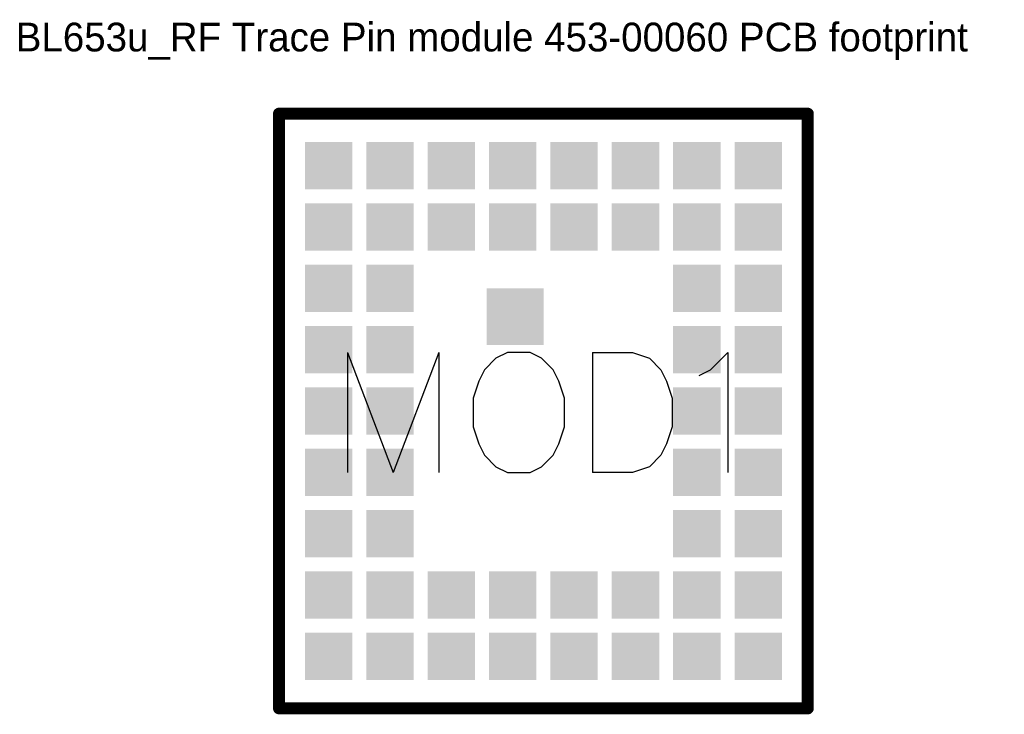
# Model space of a CAD drawing. Header units: millimetres. Extents: x 56.4 to 66.9, y 97.6 to 105.
import ezdxf

# ---------------------------------------------------------------- set-up
doc = ezdxf.new("R2010")
doc.units = ezdxf.units.MM
for name, color, linetype in [('Mechanical1', 6, 'Continuous'), ('Mechanical13', 56, 'Continuous'), ('TopLayer', 1, 'Continuous'), ('TopOverlay', 2, 'Continuous'), ('TopPaste', 8, 'Continuous'), ('TopSolder', 216, 'Continuous')]:
    doc.layers.add(name, color=color, linetype=linetype)

# ---------------------------------------------------------------- blocks, each defined once
blk = doc.blocks.new('LAIRD__BL653U_ST_MODULE_1')
at = {"layer": 'Mechanical13'}
for p, q in [((-2.075, 0.62), (-2.075, -0.65)), ((-2.075, 0.62), (-1.591, -0.65)), ((-1.108, 0.62), (-1.591, -0.65)), ((-1.108, 0.62), (-1.108, -0.65)), ((-0.503, 0.559), (-0.624, 0.438)), ((-0.382, 0.62), (-0.503, 0.559)), ((-0.14, 0.62), (-0.382, 0.62)), ((-0.019, 0.559), (-0.14, 0.62)), ((0.102, 0.438), (-0.019, 0.559)), ((0.519, 0.62), (0.519, -0.65)), ((0.519, 0.62), (0.942, 0.62)), ((0.942, 0.62), (1.124, 0.559)), ((1.124, 0.559), (1.244, 0.438)), ((1.77, 0.438), (1.952, 0.62)), ((1.952, 0.62), (1.952, -0.65)), ((-0.624, 0.438), (-0.684, 0.317)), ((0.162, 0.317), (0.102, 0.438)), ((1.244, 0.438), (1.305, 0.317)), ((1.65, 0.378), (1.77, 0.438)), ((-0.684, 0.317), (-0.745, 0.136)), ((0.223, 0.136), (0.162, 0.317)), ((1.305, 0.317), (1.365, 0.136)), ((-0.745, 0.136), (-0.745, -0.166)), ((0.223, -0.166), (0.223, 0.136)), ((1.365, 0.136), (1.365, -0.166)), ((-0.745, -0.166), (-0.684, -0.348)), ((0.162, -0.348), (0.223, -0.166)), ((1.365, -0.166), (1.305, -0.348)), ((-0.684, -0.348), (-0.624, -0.469)), ((0.102, -0.469), (0.162, -0.348)), ((1.305, -0.348), (1.244, -0.469)), ((-0.624, -0.469), (-0.503, -0.59)), ((-0.019, -0.59), (0.102, -0.469)), ((1.244, -0.469), (1.124, -0.59)), ((-0.503, -0.59), (-0.382, -0.65)), ((-0.14, -0.65), (-0.019, -0.59)), ((1.124, -0.59), (0.942, -0.65)), ((-0.382, -0.65), (-0.14, -0.65)), ((0.942, -0.65), (0.519, -0.65))]:
    blk.add_line(p, q, dxfattribs=at)
at = {"layer": 'Mechanical13', "const_width": 0.025}
for points in [[(-2.8, -3.15), (-2.8, 3.15)], [(-2.8, 3.15), (2.8, 3.15)], [(2.8, -3.15), (2.8, 3.15)], [(-2.8, -3.15), (2.8, -3.15)]]:
    blk.add_lwpolyline(points, dxfattribs=at)
at = {"layer": 'Mechanical13', "const_width": 0.0125}
for points in [[(-2.806, 3.15, 1), (-2.794, 3.15, 1)], [(-2.806, 3.15, 1), (-2.794, 3.15, 1)], [(2.794, 3.15, 1), (2.806, 3.15, 1)], [(2.794, 3.15, 1), (2.806, 3.15, 1)], [(-2.806, -3.15, 1), (-2.794, -3.15, 1)], [(-2.806, -3.15, 1), (-2.794, -3.15, 1)], [(2.794, -3.15, 1), (2.806, -3.15, 1)], [(2.794, -3.15, 1), (2.806, -3.15, 1)]]:
    blk.add_lwpolyline(points, format="xyb", close=True, dxfattribs=at)
at = {"layer": 'TopLayer'}
for points in [[(-2.475, 2.4), (-2.075, 2.4), (-2.475, 2.8), (-2.075, 2.8)], [(-1.825, 2.4), (-1.425, 2.4), (-1.825, 2.8), (-1.425, 2.8)], [(-1.175, 2.4), (-0.775, 2.4), (-1.175, 2.8), (-0.775, 2.8)], [(-0.525, 2.4), (-0.125, 2.4), (-0.525, 2.8), (-0.125, 2.8)], [(0.125, 2.4), (0.525, 2.4), (0.125, 2.8), (0.525, 2.8)], [(0.775, 2.4), (1.175, 2.4), (0.775, 2.8), (1.175, 2.8)], [(1.425, 2.4), (1.825, 2.4), (1.425, 2.8), (1.825, 2.8)], [(2.075, 2.4), (2.475, 2.4), (2.075, 2.8), (2.475, 2.8)], [(-2.475, 1.75), (-2.075, 1.75), (-2.475, 2.15), (-2.075, 2.15)], [(-1.825, 1.75), (-1.425, 1.75), (-1.825, 2.15), (-1.425, 2.15)], [(-1.175, 1.75), (-0.775, 1.75), (-1.175, 2.15), (-0.775, 2.15)], [(-0.525, 1.75), (-0.125, 1.75), (-0.525, 2.15), (-0.125, 2.15)], [(0.125, 1.75), (0.525, 1.75), (0.125, 2.15), (0.525, 2.15)], [(0.775, 1.75), (1.175, 1.75), (0.775, 2.15), (1.175, 2.15)], [(1.425, 1.75), (1.825, 1.75), (1.425, 2.15), (1.825, 2.15)], [(2.075, 1.75), (2.475, 1.75), (2.075, 2.15), (2.475, 2.15)], [(-2.475, 1.1), (-2.075, 1.1), (-2.475, 1.5), (-2.075, 1.5)], [(-1.825, 1.1), (-1.425, 1.1), (-1.825, 1.5), (-1.425, 1.5)], [(1.425, 1.1), (1.825, 1.1), (1.425, 1.5), (1.825, 1.5)], [(2.075, 1.1), (2.475, 1.1), (2.075, 1.5), (2.475, 1.5)], [(-0.05, 0.75), (-0.05, 1.25), (-0.55, 0.75), (-0.55, 1.25)], [(-2.475, 0.45), (-2.075, 0.45), (-2.475, 0.85), (-2.075, 0.85)], [(-1.825, 0.45), (-1.425, 0.45), (-1.825, 0.85), (-1.425, 0.85)], [(1.425, 0.45), (1.825, 0.45), (1.425, 0.85), (1.825, 0.85)], [(2.075, 0.45), (2.475, 0.45), (2.075, 0.85), (2.475, 0.85)], [(-2.475, -0.2), (-2.075, -0.2), (-2.475, 0.2), (-2.075, 0.2)], [(-1.825, -0.2), (-1.425, -0.2), (-1.825, 0.2), (-1.425, 0.2)], [(1.425, -0.2), (1.825, -0.2), (1.425, 0.2), (1.825, 0.2)], [(2.075, -0.2), (2.475, -0.2), (2.075, 0.2), (2.475, 0.2)], [(-2.475, -0.85), (-2.075, -0.85), (-2.475, -0.45), (-2.075, -0.45)], [(-1.825, -0.85), (-1.425, -0.85), (-1.825, -0.45), (-1.425, -0.45)], [(1.425, -0.85), (1.825, -0.85), (1.425, -0.45), (1.825, -0.45)], [(2.075, -0.85), (2.475, -0.85), (2.075, -0.45), (2.475, -0.45)], [(-2.475, -1.5), (-2.075, -1.5), (-2.475, -1.1), (-2.075, -1.1)], [(-1.825, -1.5), (-1.425, -1.5), (-1.825, -1.1), (-1.425, -1.1)], [(1.425, -1.5), (1.825, -1.5), (1.425, -1.1), (1.825, -1.1)], [(2.075, -1.5), (2.475, -1.5), (2.075, -1.1), (2.475, -1.1)], [(-2.475, -2.15), (-2.075, -2.15), (-2.475, -1.75), (-2.075, -1.75)], [(-1.825, -2.15), (-1.425, -2.15), (-1.825, -1.75), (-1.425, -1.75)], [(-1.175, -2.15), (-0.775, -2.15), (-1.175, -1.75), (-0.775, -1.75)], [(-0.525, -2.15), (-0.125, -2.15), (-0.525, -1.75), (-0.125, -1.75)], [(0.125, -2.15), (0.525, -2.15), (0.125, -1.75), (0.525, -1.75)], [(0.775, -2.15), (1.175, -2.15), (0.775, -1.75), (1.175, -1.75)], [(1.425, -2.15), (1.825, -2.15), (1.425, -1.75), (1.825, -1.75)], [(2.075, -2.15), (2.475, -2.15), (2.075, -1.75), (2.475, -1.75)], [(-2.475, -2.8), (-2.075, -2.8), (-2.475, -2.4), (-2.075, -2.4)], [(-1.825, -2.8), (-1.425, -2.8), (-1.825, -2.4), (-1.425, -2.4)], [(-1.175, -2.8), (-0.775, -2.8), (-1.175, -2.4), (-0.775, -2.4)], [(-0.525, -2.8), (-0.125, -2.8), (-0.525, -2.4), (-0.125, -2.4)], [(0.125, -2.8), (0.525, -2.8), (0.125, -2.4), (0.525, -2.4)], [(0.775, -2.8), (1.175, -2.8), (0.775, -2.4), (1.175, -2.4)], [(1.425, -2.8), (1.825, -2.8), (1.425, -2.4), (1.825, -2.4)], [(2.075, -2.8), (2.475, -2.8), (2.075, -2.4), (2.475, -2.4)]]:
    blk.add_solid(points, dxfattribs=at)
at = {"layer": 'TopOverlay', "const_width": 0.127}
for points in [[(-2.8, 3.15), (2.8, 3.15)], [(-2.8, -3.15), (-2.8, 3.15)], [(2.8, -3.15), (2.8, 3.15)], [(-2.8, -3.15), (2.8, -3.15)]]:
    blk.add_lwpolyline(points, dxfattribs=at)
at = {"layer": 'TopOverlay', "const_width": 0.0635}
for points in [[(-2.832, 3.15, 1), (-2.768, 3.15, 1)], [(-2.832, 3.15, 1), (-2.768, 3.15, 1)], [(2.768, 3.15, 1), (2.832, 3.15, 1)], [(2.768, 3.15, 1), (2.832, 3.15, 1)], [(-2.832, -3.15, 1), (-2.768, -3.15, 1)], [(-2.832, -3.15, 1), (-2.768, -3.15, 1)], [(2.768, -3.15, 1), (2.832, -3.15, 1)], [(2.768, -3.15, 1), (2.832, -3.15, 1)]]:
    blk.add_lwpolyline(points, format="xyb", close=True, dxfattribs=at)
at = {"layer": 'TopPaste'}
for points in [[(-2.475, 2.4), (-2.075, 2.4), (-2.475, 2.8), (-2.075, 2.8)], [(-1.825, 2.4), (-1.425, 2.4), (-1.825, 2.8), (-1.425, 2.8)], [(-1.175, 2.4), (-0.775, 2.4), (-1.175, 2.8), (-0.775, 2.8)], [(-0.525, 2.4), (-0.125, 2.4), (-0.525, 2.8), (-0.125, 2.8)], [(0.125, 2.4), (0.525, 2.4), (0.125, 2.8), (0.525, 2.8)], [(0.775, 2.4), (1.175, 2.4), (0.775, 2.8), (1.175, 2.8)], [(1.425, 2.4), (1.825, 2.4), (1.425, 2.8), (1.825, 2.8)], [(2.075, 2.4), (2.475, 2.4), (2.075, 2.8), (2.475, 2.8)], [(-2.475, 1.75), (-2.075, 1.75), (-2.475, 2.15), (-2.075, 2.15)], [(-1.825, 1.75), (-1.425, 1.75), (-1.825, 2.15), (-1.425, 2.15)], [(-1.175, 1.75), (-0.775, 1.75), (-1.175, 2.15), (-0.775, 2.15)], [(-0.525, 1.75), (-0.125, 1.75), (-0.525, 2.15), (-0.125, 2.15)], [(0.125, 1.75), (0.525, 1.75), (0.125, 2.15), (0.525, 2.15)], [(0.775, 1.75), (1.175, 1.75), (0.775, 2.15), (1.175, 2.15)], [(1.425, 1.75), (1.825, 1.75), (1.425, 2.15), (1.825, 2.15)], [(2.075, 1.75), (2.475, 1.75), (2.075, 2.15), (2.475, 2.15)], [(-2.475, 1.1), (-2.075, 1.1), (-2.475, 1.5), (-2.075, 1.5)], [(-1.825, 1.1), (-1.425, 1.1), (-1.825, 1.5), (-1.425, 1.5)], [(1.425, 1.1), (1.825, 1.1), (1.425, 1.5), (1.825, 1.5)], [(2.075, 1.1), (2.475, 1.1), (2.075, 1.5), (2.475, 1.5)], [(-0.05, 0.75), (-0.05, 1.25), (-0.55, 0.75), (-0.55, 1.25)], [(-2.475, 0.45), (-2.075, 0.45), (-2.475, 0.85), (-2.075, 0.85)], [(-1.825, 0.45), (-1.425, 0.45), (-1.825, 0.85), (-1.425, 0.85)], [(1.425, 0.45), (1.825, 0.45), (1.425, 0.85), (1.825, 0.85)], [(2.075, 0.45), (2.475, 0.45), (2.075, 0.85), (2.475, 0.85)], [(-2.475, -0.2), (-2.075, -0.2), (-2.475, 0.2), (-2.075, 0.2)], [(-1.825, -0.2), (-1.425, -0.2), (-1.825, 0.2), (-1.425, 0.2)], [(1.425, -0.2), (1.825, -0.2), (1.425, 0.2), (1.825, 0.2)], [(2.075, -0.2), (2.475, -0.2), (2.075, 0.2), (2.475, 0.2)], [(-2.475, -0.85), (-2.075, -0.85), (-2.475, -0.45), (-2.075, -0.45)], [(-1.825, -0.85), (-1.425, -0.85), (-1.825, -0.45), (-1.425, -0.45)], [(1.425, -0.85), (1.825, -0.85), (1.425, -0.45), (1.825, -0.45)], [(2.075, -0.85), (2.475, -0.85), (2.075, -0.45), (2.475, -0.45)], [(-2.475, -1.5), (-2.075, -1.5), (-2.475, -1.1), (-2.075, -1.1)], [(-1.825, -1.5), (-1.425, -1.5), (-1.825, -1.1), (-1.425, -1.1)], [(1.425, -1.5), (1.825, -1.5), (1.425, -1.1), (1.825, -1.1)], [(2.075, -1.5), (2.475, -1.5), (2.075, -1.1), (2.475, -1.1)], [(-2.475, -2.15), (-2.075, -2.15), (-2.475, -1.75), (-2.075, -1.75)], [(-1.825, -2.15), (-1.425, -2.15), (-1.825, -1.75), (-1.425, -1.75)], [(-1.175, -2.15), (-0.775, -2.15), (-1.175, -1.75), (-0.775, -1.75)], [(-0.525, -2.15), (-0.125, -2.15), (-0.525, -1.75), (-0.125, -1.75)], [(0.125, -2.15), (0.525, -2.15), (0.125, -1.75), (0.525, -1.75)], [(0.775, -2.15), (1.175, -2.15), (0.775, -1.75), (1.175, -1.75)], [(1.425, -2.15), (1.825, -2.15), (1.425, -1.75), (1.825, -1.75)], [(2.075, -2.15), (2.475, -2.15), (2.075, -1.75), (2.475, -1.75)], [(-2.475, -2.8), (-2.075, -2.8), (-2.475, -2.4), (-2.075, -2.4)], [(-1.825, -2.8), (-1.425, -2.8), (-1.825, -2.4), (-1.425, -2.4)], [(-1.175, -2.8), (-0.775, -2.8), (-1.175, -2.4), (-0.775, -2.4)], [(-0.525, -2.8), (-0.125, -2.8), (-0.525, -2.4), (-0.125, -2.4)], [(0.125, -2.8), (0.525, -2.8), (0.125, -2.4), (0.525, -2.4)], [(0.775, -2.8), (1.175, -2.8), (0.775, -2.4), (1.175, -2.4)], [(1.425, -2.8), (1.825, -2.8), (1.425, -2.4), (1.825, -2.4)], [(2.075, -2.8), (2.475, -2.8), (2.075, -2.4), (2.475, -2.4)]]:
    blk.add_solid(points, dxfattribs=at)
at = {"layer": 'TopSolder'}
for points in [[(-2.526, 2.349), (-2.024, 2.349), (-2.526, 2.851), (-2.024, 2.851)], [(-1.876, 2.349), (-1.374, 2.349), (-1.876, 2.851), (-1.374, 2.851)], [(-1.226, 2.349), (-0.724, 2.349), (-1.226, 2.851), (-0.724, 2.851)], [(-0.576, 2.349), (-0.074, 2.349), (-0.576, 2.851), (-0.074, 2.851)], [(0.074, 2.349), (0.576, 2.349), (0.074, 2.851), (0.576, 2.851)], [(0.724, 2.349), (1.226, 2.349), (0.724, 2.851), (1.226, 2.851)], [(1.374, 2.349), (1.876, 2.349), (1.374, 2.851), (1.876, 2.851)], [(2.024, 2.349), (2.526, 2.349), (2.024, 2.851), (2.526, 2.851)], [(-2.526, 1.699), (-2.024, 1.699), (-2.526, 2.201), (-2.024, 2.201)], [(-1.876, 1.699), (-1.374, 1.699), (-1.876, 2.201), (-1.374, 2.201)], [(-1.226, 1.699), (-0.724, 1.699), (-1.226, 2.201), (-0.724, 2.201)], [(-0.576, 1.699), (-0.074, 1.699), (-0.576, 2.201), (-0.074, 2.201)], [(0.074, 1.699), (0.576, 1.699), (0.074, 2.201), (0.576, 2.201)], [(0.724, 1.699), (1.226, 1.699), (0.724, 2.201), (1.226, 2.201)], [(1.374, 1.699), (1.876, 1.699), (1.374, 2.201), (1.876, 2.201)], [(2.024, 1.699), (2.526, 1.699), (2.024, 2.201), (2.526, 2.201)], [(-2.526, 1.049), (-2.024, 1.049), (-2.526, 1.551), (-2.024, 1.551)], [(-1.876, 1.049), (-1.374, 1.049), (-1.876, 1.551), (-1.374, 1.551)], [(1.374, 1.049), (1.876, 1.049), (1.374, 1.551), (1.876, 1.551)], [(2.024, 1.049), (2.526, 1.049), (2.024, 1.551), (2.526, 1.551)], [(0.001, 0.699), (0.001, 1.301), (-0.601, 0.699), (-0.601, 1.301)], [(-2.526, 0.399), (-2.024, 0.399), (-2.526, 0.901), (-2.024, 0.901)], [(-1.876, 0.399), (-1.374, 0.399), (-1.876, 0.901), (-1.374, 0.901)], [(1.374, 0.399), (1.876, 0.399), (1.374, 0.901), (1.876, 0.901)], [(2.024, 0.399), (2.526, 0.399), (2.024, 0.901), (2.526, 0.901)], [(-2.526, -0.251), (-2.024, -0.251), (-2.526, 0.251), (-2.024, 0.251)], [(-1.876, -0.251), (-1.374, -0.251), (-1.876, 0.251), (-1.374, 0.251)], [(1.374, -0.251), (1.876, -0.251), (1.374, 0.251), (1.876, 0.251)], [(2.024, -0.251), (2.526, -0.251), (2.024, 0.251), (2.526, 0.251)], [(-2.526, -0.901), (-2.024, -0.901), (-2.526, -0.399), (-2.024, -0.399)], [(-1.876, -0.901), (-1.374, -0.901), (-1.876, -0.399), (-1.374, -0.399)], [(1.374, -0.901), (1.876, -0.901), (1.374, -0.399), (1.876, -0.399)], [(2.024, -0.901), (2.526, -0.901), (2.024, -0.399), (2.526, -0.399)], [(-2.526, -1.551), (-2.024, -1.551), (-2.526, -1.049), (-2.024, -1.049)], [(-1.876, -1.551), (-1.374, -1.551), (-1.876, -1.049), (-1.374, -1.049)], [(1.374, -1.551), (1.876, -1.551), (1.374, -1.049), (1.876, -1.049)], [(2.024, -1.551), (2.526, -1.551), (2.024, -1.049), (2.526, -1.049)], [(-2.526, -2.201), (-2.024, -2.201), (-2.526, -1.699), (-2.024, -1.699)], [(-1.876, -2.201), (-1.374, -2.201), (-1.876, -1.699), (-1.374, -1.699)], [(-1.226, -2.201), (-0.724, -2.201), (-1.226, -1.699), (-0.724, -1.699)], [(-0.576, -2.201), (-0.074, -2.201), (-0.576, -1.699), (-0.074, -1.699)], [(0.074, -2.201), (0.576, -2.201), (0.074, -1.699), (0.576, -1.699)], [(0.724, -2.201), (1.226, -2.201), (0.724, -1.699), (1.226, -1.699)], [(1.374, -2.201), (1.876, -2.201), (1.374, -1.699), (1.876, -1.699)], [(2.024, -2.201), (2.526, -2.201), (2.024, -1.699), (2.526, -1.699)], [(-2.526, -2.851), (-2.024, -2.851), (-2.526, -2.349), (-2.024, -2.349)], [(-1.876, -2.851), (-1.374, -2.851), (-1.876, -2.349), (-1.374, -2.349)], [(-1.226, -2.851), (-0.724, -2.851), (-1.226, -2.349), (-0.724, -2.349)], [(-0.576, -2.851), (-0.074, -2.851), (-0.576, -2.349), (-0.074, -2.349)], [(0.074, -2.851), (0.576, -2.851), (0.074, -2.349), (0.576, -2.349)], [(0.724, -2.851), (1.226, -2.851), (0.724, -2.349), (1.226, -2.349)], [(1.374, -2.851), (1.876, -2.851), (1.374, -2.349), (1.876, -2.349)], [(2.024, -2.851), (2.526, -2.851), (2.024, -2.349), (2.526, -2.349)]]:
    blk.add_solid(points, dxfattribs=at)

msp = doc.modelspace()

# ---------------------------------------------------------------- linework, layer by layer
at = {"layer": 'Mechanical1', "const_width": 0.025}
for points in [[(59.176, 103.988), (64.776, 103.988)], [(59.176, 97.688), (59.176, 103.988)], [(64.776, 97.688), (64.776, 103.988)], [(59.176, 97.688), (64.776, 97.688)]]:
    msp.add_lwpolyline(points, dxfattribs=at)
at = {"layer": 'Mechanical1', "const_width": 0.0125}
for points in [[(59.17, 103.988, 1), (59.182, 103.988, 1)], [(59.17, 103.988, 1), (59.182, 103.988, 1)], [(64.77, 103.988, 1), (64.782, 103.988, 1)], [(64.77, 103.988, 1), (64.782, 103.988, 1)], [(59.17, 97.688, 1), (59.182, 97.688, 1)], [(59.17, 97.688, 1), (59.182, 97.688, 1)], [(64.77, 97.688, 1), (64.782, 97.688, 1)], [(64.77, 97.688, 1), (64.782, 97.688, 1)]]:
    msp.add_lwpolyline(points, format="xyb", close=True, dxfattribs=at)

# ---------------------------------------------------------------- block references
at = {"rotation": 360}
msp.add_blockref('LAIRD__BL653U_ST_MODULE_1', (61.976, 100.838), dxfattribs=at)

# ---------------------------------------------------------------- texts
at = {"layer": 'TopOverlay'}
msp.add_text('BL653u_RF Trace Pin module 453-00060 PCB footprint ', height=0.3048, dxfattribs=at).set_placement((56.388, 104.648))

doc.saveas('drawing.dxf')
